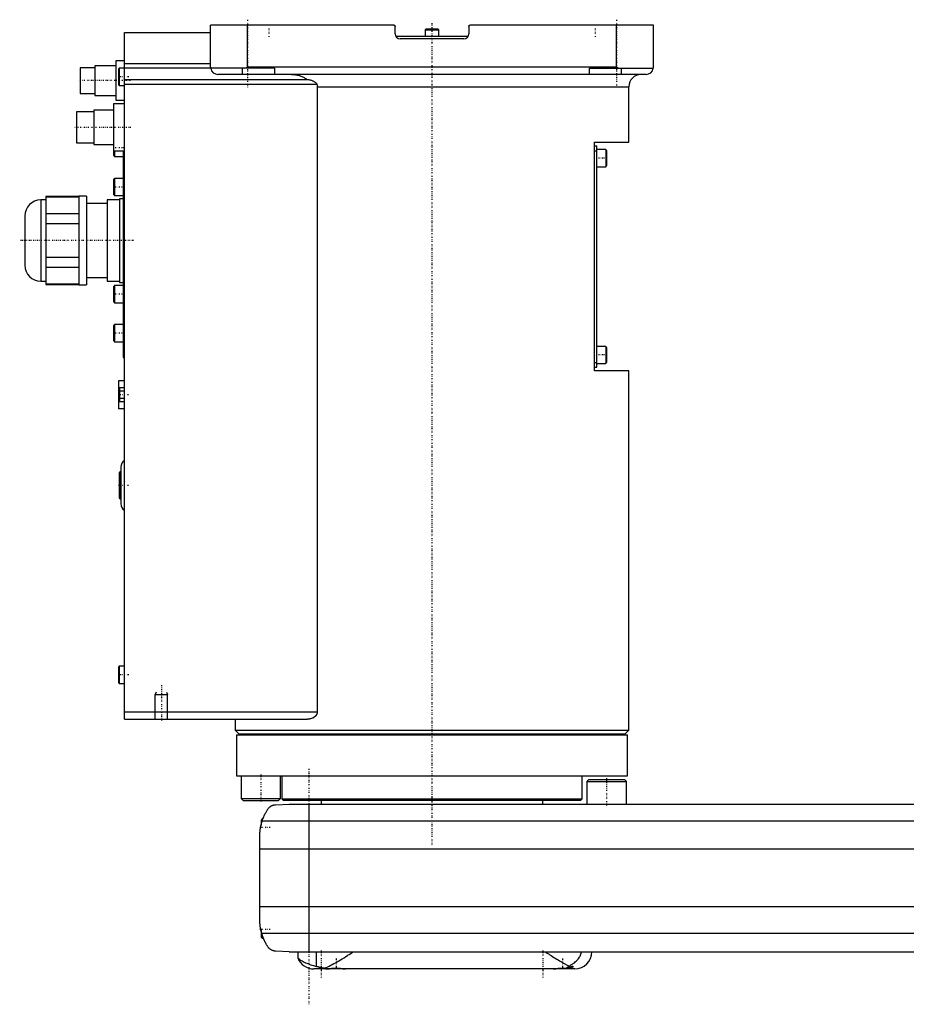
# Model space of a CAD drawing. Extents: x -168 to 602, y -97 to 327.
# Tile 1 of 3: x -168 to 193, y -81 to 319. Entities that reach past the tile are written whole.
import ezdxf

# ---------------------------------------------------------------- set-up
doc = ezdxf.new("R2010")
doc.units = 0
doc.linetypes.add('CENTER', pattern=[1.5, 0.45, -0.5, 0.05, -0.5])
for name, color, linetype in [('AM_0', 7, 'CONTINUOUS'), ('AM_10', 7, 'CONTINUOUS'), ('AM_7', 7, 'CENTER')]:
    doc.layers.add(name, color=color, linetype=linetype)

msp = doc.modelspace()

# ---------------------------------------------------------------- linework, layer by layer
at = {"layer": 'AM_0', "color": 7, "linetype": 'CONTINUOUS'}
for p, q in [((-90, 299.5), (-90, 316.5)), ((-15.5, 316.5), (-90, 316.5)), ((-75, 299.5), (-75, 316.5)), ((90, 316.5), (15.5, 316.5)), ((75, 299.5), (75, 316.5)), ((90, 299.5), (90, 316.5)), ((-125, 313.5), (-90, 313.5)), ((-125, 34.5), (-125, 313.5)), ((-15, 313), (-15, 316)), ((-2.35, 315), (-2.75, 314.6)), ((-2.75, 314.6), (-2.75, 312)), ((-2.75, 314.6), (2.75, 314.6)), ((-2.35, 315), (2.35, 315)), ((2.75, 314.6), (2.35, 315)), ((2.75, 312), (2.75, 314.6)), ((15, 316), (15, 313)), ((-14.73, 312), (14.73, 312)), ((13, 311), (-13, 311)), ((-125, 302), (-128.5, 302)), ((-128.5, 302), (-128.5, 286)), ((-125, 301), (-90, 301)), ((-137, 299.25), (-143, 299.25)), ((-143, 299.25), (-143, 288.75)), ((-128.5, 300), (-137, 300)), ((-137, 300), (-137, 288)), ((-127.1, 299), (-127.5, 298.6)), ((-127.5, 298.6), (-127.5, 292.4)), ((-64, 299), (-127.1, 299)), ((-127.1, 299), (-127.1, 292)), ((87, 296.5), (-87, 296.5)), ((-77, 296.5), (-77, 299)), ((-76.12, 299), (-75, 299.5)), ((75, 299.5), (-75, 299.5)), ((-64, 299), (-64, 296.5)), ((64, 299), (89.96, 299)), ((64, 296.5), (64, 299)), ((75, 299.5), (76.12, 299)), ((77, 296.5), (77, 299)), ((-127.5, 292.4), (-127.1, 292)), ((-125, 294.5), (-50.91, 294.5)), ((-125, 292.5), (-46.81, 292.5)), ((-143, 288.75), (-137, 288.75)), ((-127.1, 292), (-125, 292)), ((-46.64, 291.5), (80, 291.5)), ((-46.64, 291.5), (-46.64, 37.5)), ((80, 269), (80, 291.5)), ((-137, 288), (-128.5, 288)), ((-125, 284.5), (-129.5, 284.5)), ((-129.5, 284.5), (-129.5, 263.67)), ((-128.5, 286), (-125, 286)), ((-137.5, 281.25), (-144.5, 281.25)), ((-144.5, 281.25), (-144.5, 268.75)), ((-129.5, 282), (-137.5, 282)), ((-137.5, 282), (-137.5, 268)), ((-144.5, 268.75), (-137.5, 268.75)), ((66, 176), (66, 269)), ((66, 269), (80, 269)), ((-137.5, 268), (-129.5, 268)), ((-129.5, 265.5), (-125, 265.5)), ((-129, 265.5), (-129, 263.17)), ((-125.5, 265.51), (-125.5, 181.5)), ((66, 267.5), (67, 267.5)), ((66, 265.5), (67, 265.5)), ((67, 177.5), (67, 267.5)), ((70.6, 266), (67, 266)), ((71, 265.6), (70.6, 266)), ((70.6, 266), (70.6, 259)), ((71, 265.6), (71, 259.4)), ((-129.5, 263.67), (-129, 263.17)), ((-129, 263.17), (-125.5, 263.17)), ((67, 259), (70.6, 259)), ((70.6, 259), (71, 259.4)), ((-129, 254.25), (-129.5, 253.75)), ((-129.5, 253.75), (-129.5, 247.75)), ((-125.5, 254.25), (-129, 254.25)), ((-129, 254.25), (-129, 247.25)), ((-157, 245.5), (-159, 245.5)), ((-159, 245.5), (-159, 212.5)), ((-143.5, 246.88), (-157, 246.88)), ((-157, 246.88), (-157, 211.12)), ((-157, 246.73), (-143.5, 246.73)), ((-140.5, 247), (-143.5, 247)), ((-143.5, 247), (-143.5, 211)), ((-140.5, 247), (-140.5, 211)), ((-127, 245.5), (-132, 245.5)), ((-132, 245.5), (-132, 212.5)), ((-129.5, 247.75), (-129, 247.25)), ((-129, 247.25), (-125.5, 247.25)), ((-125.5, 246), (-127, 246)), ((-127, 246), (-127, 212)), ((-132, 244), (-140.5, 244)), ((-165.5, 239), (-165.5, 219)), ((-143.5, 239.85), (-157, 239.85)), ((-157, 235.88), (-143.5, 235.88)), ((-143.5, 222.12), (-157, 222.12)), ((-157, 218.15), (-143.5, 218.15)), ((-159, 212.5), (-157, 212.5)), ((-140.5, 214), (-132, 214)), ((-132, 212.5), (-127, 212.5)), ((-143.5, 211.27), (-157, 211.27)), ((-157, 211.12), (-143.5, 211.12)), ((-143.5, 211), (-140.5, 211)), ((-129, 210.75), (-129.5, 210.25)), ((-129.5, 210.25), (-129.5, 204.25)), ((-125.5, 210.75), (-129, 210.75)), ((-129, 210.75), (-129, 203.75)), ((-127, 212), (-125.5, 212)), ((-129.5, 204.25), (-129, 203.75)), ((-129, 203.75), (-125.5, 203.75)), ((-129, 194.83), (-129.5, 194.33)), ((-129.5, 194.33), (-129.5, 188.33)), ((-125.5, 194.83), (-129, 194.83)), ((-129, 194.83), (-129, 187.83)), ((-129.5, 188.33), (-129, 187.83)), ((-129, 187.83), (-125.5, 187.83)), ((70.6, 186), (67, 186)), ((71, 185.6), (70.6, 186)), ((70.6, 186), (70.6, 179)), ((71, 185.6), (71, 179.4)), ((-125.5, 181.5), (-125, 181.5)), ((66, 179.5), (67, 179.5)), ((66, 177.5), (67, 177.5)), ((67, 179), (70.6, 179)), ((70.6, 179), (71, 179.4)), ((80, 176), (66, 176)), ((80, 30), (80, 176)), ((-127.5, 172), (-127.5, 160.6)), ((-125, 172), (-127.5, 172)), ((-125, 169.19), (-127.5, 169.19)), ((-127, 169.19), (-127, 163.41)), ((-125, 169.19), (-127, 169.19)), ((-127, 164.59), (-127.5, 164.59)), ((-125, 167.74), (-127, 167.74)), ((-125, 164.86), (-127, 164.86)), ((-125, 160.6), (-127.5, 160.6)), ((-125, 163.41), (-127, 163.41)), ((-126.5, 137), (-126.5, 122)), ((-127.2, 134.5), (-127.2, 124.5)), ((-126.5, 135), (-126.7, 135)), ((-126.7, 135), (-126.7, 124)), ((-126.7, 124), (-126.5, 124)), ((-127.1, 56), (-127.5, 55.6)), ((-127.5, 55.6), (-127.5, 49.4)), ((-125, 56), (-127.1, 56)), ((-127.1, 56), (-127.1, 49)), ((-127.5, 49.4), (-127.1, 49)), ((-127.1, 49), (-125, 49)), ((-125, 37.5), (-46.64, 37.5)), ((-125, 34.5), (-50.56, 34.5)), ((-80, 34.5), (-80, 30)), ((-80, 30), (-78.5, 28.5)), ((-80, 30), (80, 30)), ((-79.5, 28.2), (-79.5, 11.5)), ((-79.5, 28.2), (79.5, 28.2)), ((-78.5, 28.5), (78.5, 28.5)), ((-75, 28.5), (-75, 28.2)), ((75, 28.2), (75, 28.5)), ((78.5, 28.5), (80, 30)), ((79.5, 11.5), (79.5, 28.2)), ((-79.5, 11.5), (79.5, 11.5)), ((-77.57, 11.5), (-77.57, 2.3)), ((-61.57, 2.3), (-61.57, 11.5)), ((-61, 11.5), (-61, 2.08)), ((61, 2.08), (61, 11.5)), ((63.8, 10), (63, 9.2)), ((63, 9.2), (63, 0)), ((63, 9.2), (79, 9.2)), ((63.8, 10), (78.2, 10)), ((79, 9.2), (78.2, 10)), ((79, 0), (79, 9.2)), ((-77.57, 2.3), (-76.77, 1.5)), ((-77.57, 2.3), (-61.57, 2.3)), ((-76.77, 1.5), (-62.37, 1.5)), ((-63.58, -0.25), (-58, 0)), ((-62.37, 1.5), (-61.57, 2.3)), ((-61, 2.08), (-60.5, 1.58)), ((-61, 2.08), (61, 2.08)), ((-60.5, 1.58), (60.5, 1.58)), ((-58, 0), (348, 0)), ((-50, 0), (-50, -60)), ((-45, 1.58), (-45, 0)), ((45, 0), (45, 1.58)), ((60.5, 1.58), (61, 2.08)), ((-69, -6), (-69.5, -6.5)), ((-69.5, -6.5), (-69.5, -8.59)), ((-69.01, -6.81), (359.01, -6.81)), ((-68.72, -6), (-69, -6)), ((-69, -6), (-69, -6.79)), ((-70, -46.97), (-70, -13.03)), ((-70, -18.16), (360, -18.16)), ((-70, -41.62), (360, -41.62)), ((-69.5, -51.41), (-69.5, -54)), ((-69.5, -54), (-69, -54.5)), ((-69.24, -52.43), (359.24, -52.43)), ((-69, -53.21), (-69, -54.5)), ((-69, -54.5), (-68.53, -54.5)), ((-58, -60), (-63.58, -59.75)), ((-58, -60), (351.5, -60)), ((-54.53, -60), (-54.53, -62.51)), ((-46.98, -65.9), (-46.98, -60)), ((58, -67), (-48, -67)), ((-42.61, -66.99), (-42.6, -67)), ((-35.4, -67), (-35.39, -66.99)), ((49.39, -66.99), (49.4, -67)), ((54.71, -66.6), (57, -66.6)), ((56.6, -67), (57, -66.6)), ((57, -66.6), (57, -65.89))]:
    msp.add_line(p, q, dxfattribs=at)
for points in [[(-15.5, 316.5, 0), (-15.5, 316.5, 0), (-15.49, 316.5, 0), (-15.49, 316.5, 0), (-15.48, 316.5, 0), (-15.48, 316.5, 0), (-15.47, 316.5, 0), (-15.47, 316.5, 0), (-15.46, 316.5, 0), (-15.46, 316.5, 0), (-15.45, 316.5, 0), (-15.45, 316.5, 0), (-15.44, 316.5, 0), (-15.44, 316.5, 0), (-15.43, 316.5, 0), (-15.43, 316.49, 0), (-15.42, 316.49, 0), (-15.41, 316.49, 0), (-15.41, 316.49, 0), (-15.41, 316.49, 0), (-15.4, 316.49, 0), (-15.4, 316.49, 0), (-15.39, 316.49, 0), (-15.39, 316.49, 0), (-15.38, 316.49, 0), (-15.38, 316.48, 0), (-15.37, 316.48, 0), (-15.37, 316.48, 0), (-15.37, 316.48, 0), (-15.36, 316.48, 0), (-15.35, 316.48, 0), (-15.35, 316.48, 0), (-15.34, 316.47, 0), (-15.34, 316.47, 0), (-15.34, 316.47, 0), (-15.33, 316.47, 0), (-15.32, 316.47, 0), (-15.32, 316.47, 0), (-15.31, 316.46, 0), (-15.31, 316.46, 0), (-15.3, 316.46, 0), (-15.3, 316.46, 0), (-15.3, 316.46, 0), (-15.29, 316.45, 0), (-15.28, 316.45, 0), (-15.28, 316.45, 0), (-15.27, 316.45, 0), (-15.27, 316.44, 0), (-15.27, 316.44, 0), (-15.26, 316.44, 0), (-15.26, 316.44, 0), (-15.25, 316.43, 0), (-15.25, 316.43, 0), (-15.24, 316.43, 0), (-15.24, 316.43, 0), (-15.24, 316.42, 0), (-15.23, 316.42, 0), (-15.23, 316.42, 0), (-15.22, 316.41, 0), (-15.21, 316.41, 0), (-15.21, 316.41, 0), (-15.21, 316.41, 0), (-15.2, 316.4, 0), (-15.2, 316.4, 0), (-15.2, 316.4, 0), (-15.19, 316.39, 0), (-15.19, 316.39, 0), (-15.19, 316.39, 0), (-15.18, 316.38, 0), (-15.18, 316.38, 0), (-15.18, 316.38, 0), (-15.17, 316.38, 0), (-15.17, 316.37, 0), (-15.16, 316.37, 0), (-15.16, 316.37, 0), (-15.15, 316.36, 0), (-15.15, 316.36, 0), (-15.15, 316.36, 0), (-15.15, 316.35, 0), (-15.14, 316.35, 0), (-15.14, 316.34, 0), (-15.13, 316.34, 0), (-15.13, 316.34, 0), (-15.13, 316.33, 0), (-15.13, 316.33, 0), (-15.12, 316.33, 0), (-15.12, 316.32, 0), (-15.11, 316.32, 0), (-15.11, 316.31, 0), (-15.11, 316.31, 0), (-15.1, 316.31, 0), (-15.1, 316.3, 0), (-15.1, 316.3, 0), (-15.09, 316.29, 0), (-15.09, 316.29, 0), (-15.09, 316.28, 0), (-15.08, 316.28, 0), (-15.08, 316.28, 0), (-15.08, 316.27, 0), (-15.08, 316.27, 0), (-15.07, 316.26, 0), (-15.07, 316.26, 0), (-15.07, 316.25, 0), (-15.06, 316.25, 0), (-15.06, 316.24, 0), (-15.06, 316.24, 0), (-15.06, 316.24, 0), (-15.06, 316.23, 0), (-15.05, 316.23, 0), (-15.05, 316.22, 0), (-15.05, 316.22, 0), (-15.05, 316.21, 0), (-15.05, 316.21, 0), (-15.04, 316.21, 0), (-15.04, 316.2, 0), (-15.04, 316.2, 0), (-15.04, 316.19, 0), (-15.04, 316.18, 0), (-15.03, 316.18, 0), (-15.03, 316.18, 0), (-15.03, 316.17, 0), (-15.03, 316.17, 0), (-15.03, 316.16, 0), (-15.02, 316.15, 0), (-15.02, 316.15, 0), (-15.02, 316.14, 0), (-15.02, 316.14, 0), (-15.02, 316.14, 0), (-15.02, 316.13, 0), (-15.02, 316.12, 0), (-15.01, 316.12, 0)], [(15, 316, 0), (15, 316, 0), (15, 316.01, 0), (15, 316.02, 0), (15, 316.02, 0), (15, 316.02, 0), (15, 316.03, 0), (15, 316.03, 0), (15, 316.04, 0), (15, 316.05, 0), (15, 316.05, 0), (15, 316.06, 0), (15, 316.06, 0), (15, 316.07, 0), (15.01, 316.07, 0), (15.01, 316.08, 0), (15.01, 316.08, 0), (15.01, 316.09, 0), (15.01, 316.09, 0), (15.01, 316.1, 0), (15.01, 316.1, 0), (15.01, 316.11, 0), (15.01, 316.11, 0), (15.01, 316.12, 0), (15.02, 316.12, 0), (15.02, 316.13, 0), (15.02, 316.13, 0), (15.02, 316.14, 0), (15.02, 316.14, 0), (15.02, 316.15, 0), (15.02, 316.15, 0), (15.03, 316.16, 0), (15.03, 316.17, 0), (15.03, 316.17, 0), (15.03, 316.17, 0), (15.03, 316.18, 0), (15.04, 316.18, 0), (15.04, 316.19, 0), (15.04, 316.2, 0), (15.04, 316.2, 0), (15.04, 316.21, 0), (15.05, 316.21, 0), (15.05, 316.21, 0), (15.05, 316.22, 0), (15.05, 316.23, 0), (15.06, 316.23, 0), (15.06, 316.24, 0), (15.06, 316.24, 0), (15.06, 316.24, 0), (15.07, 316.25, 0), (15.07, 316.25, 0), (15.07, 316.26, 0), (15.08, 316.27, 0), (15.08, 316.27, 0), (15.08, 316.27, 0), (15.08, 316.28, 0), (15.09, 316.28, 0), (15.09, 316.29, 0), (15.09, 316.29, 0), (15.1, 316.3, 0), (15.1, 316.3, 0), (15.1, 316.3, 0), (15.11, 316.31, 0), (15.11, 316.31, 0), (15.11, 316.32, 0), (15.12, 316.32, 0), (15.12, 316.32, 0), (15.12, 316.33, 0), (15.13, 316.33, 0), (15.13, 316.33, 0), (15.13, 316.34, 0), (15.13, 316.34, 0), (15.14, 316.35, 0), (15.14, 316.35, 0), (15.15, 316.35, 0), (15.15, 316.36, 0), (15.15, 316.36, 0), (15.16, 316.36, 0), (15.16, 316.37, 0), (15.16, 316.37, 0), (15.17, 316.38, 0), (15.17, 316.38, 0), (15.18, 316.38, 0), (15.18, 316.39, 0), (15.18, 316.39, 0), (15.19, 316.39, 0), (15.19, 316.39, 0), (15.2, 316.4, 0), (15.2, 316.4, 0), (15.21, 316.41, 0), (15.21, 316.41, 0), (15.21, 316.41, 0), (15.22, 316.41, 0), (15.22, 316.42, 0), (15.23, 316.42, 0), (15.24, 316.42, 0), (15.24, 316.43, 0), (15.24, 316.43, 0), (15.25, 316.43, 0), (15.25, 316.43, 0), (15.26, 316.44, 0), (15.26, 316.44, 0), (15.27, 316.44, 0), (15.27, 316.45, 0), (15.28, 316.45, 0), (15.28, 316.45, 0), (15.29, 316.45, 0), (15.29, 316.45, 0), (15.29, 316.46, 0), (15.3, 316.46, 0), (15.3, 316.46, 0), (15.31, 316.46, 0), (15.31, 316.46, 0), (15.32, 316.46, 0), (15.32, 316.47, 0), (15.33, 316.47, 0), (15.33, 316.47, 0), (15.34, 316.47, 0), (15.35, 316.48, 0), (15.35, 316.48, 0), (15.35, 316.48, 0), (15.36, 316.48, 0), (15.36, 316.48, 0), (15.37, 316.48, 0), (15.38, 316.48, 0), (15.38, 316.49, 0), (15.39, 316.49, 0), (15.39, 316.49, 0), (15.4, 316.49, 0), (15.4, 316.49, 0), (15.4, 316.49, 0)], [(-15.01, 316.07, 0), (-15, 316.06, 0), (-15, 316.04, 0), (-15, 316.01, 0), (-15, 316, 0)], [(-90, 299.5, 0), (-90, 299.42, 0), (-89.99, 299.25, 0), (-89.97, 299.08, 0), (-89.96, 299, 0)], [(-57.06, 296.5, 0), (-56.89, 296.5, 0), (-56.53, 296.49, 0), (-56.16, 296.46, 0), (-55.98, 296.45, 0), (-55.79, 296.43, 0), (-55.42, 296.38, 0), (-55.04, 296.32, 0), (-54.68, 296.24, 0), (-54.32, 296.16, 0), (-53.97, 296.06, 0), (-53.8, 296.01, 0), (-53.64, 295.96, 0), (-53.3, 295.84, 0), (-52.96, 295.71, 0), (-52.61, 295.56, 0), (-52.27, 295.39, 0), (-51.94, 295.21, 0), (-51.78, 295.12, 0), (-51.63, 295.02, 0), (-51.33, 294.82, 0), (-51.05, 294.61, 0), (-50.91, 294.5, 0)], [(89.96, 299, 0), (89.97, 299.08, 0), (89.99, 299.25, 0), (90, 299.42, 0), (90, 299.5, 0)], [(-50.91, 294.5, 0), (-50.89, 294.5, 0), (-50.85, 294.5, 0), (-50.81, 294.5, 0), (-50.79, 294.5, 0), (-50.77, 294.5, 0), (-50.73, 294.5, 0), (-50.69, 294.49, 0), (-50.54, 294.48, 0), (-50.29, 294.45, 0), (-50.16, 294.43, 0), (-50.03, 294.4, 0), (-49.77, 294.35, 0), (-49.51, 294.28, 0), (-49.24, 294.2, 0), (-48.97, 294.11, 0), (-48.71, 294.01, 0), (-48.58, 293.96, 0), (-48.45, 293.9, 0), (-48.2, 293.78, 0), (-47.97, 293.65, 0), (-47.74, 293.52, 0), (-47.62, 293.43, 0), (-47.58, 293.41, 0), (-47.55, 293.38, 0), (-47.53, 293.37, 0), (-47.51, 293.36, 0), (-47.48, 293.33, 0), (-47.45, 293.31, 0), (-47.42, 293.28, 0), (-47.38, 293.26, 0), (-47.35, 293.23, 0), (-47.34, 293.21, 0), (-47.32, 293.2, 0), (-47.29, 293.17, 0), (-47.26, 293.14, 0), (-47.24, 293.13, 0), (-47.23, 293.11, 0), (-47.2, 293.08, 0), (-47.17, 293.05, 0), (-47.15, 293.04, 0), (-47.14, 293.02, 0), (-47.11, 292.99, 0), (-47.08, 292.96, 0), (-47.05, 292.92, 0), (-47.03, 292.89, 0), (-47, 292.86, 0), (-46.99, 292.84, 0), (-46.98, 292.82, 0), (-46.95, 292.79, 0), (-46.93, 292.75, 0), (-46.91, 292.71, 0), (-46.89, 292.68, 0), (-46.87, 292.64, 0), (-46.86, 292.62, 0), (-46.85, 292.6, 0), (-46.83, 292.56, 0), (-46.82, 292.52, 0), (-46.81, 292.5, 0)], [(-46.81, 292.5, 0), (-46.8, 292.47, 0), (-46.78, 292.42, 0), (-46.77, 292.36, 0), (-46.76, 292.33, 0), (-46.75, 292.31, 0), (-46.73, 292.25, 0), (-46.72, 292.19, 0), (-46.71, 292.14, 0), (-46.7, 292.08, 0), (-46.68, 292.03, 0), (-46.68, 292, 0), (-46.67, 291.97, 0), (-46.67, 291.91, 0), (-46.66, 291.86, 0), (-46.65, 291.8, 0), (-46.65, 291.75, 0), (-46.64, 291.69, 0), (-46.64, 291.66, 0), (-46.64, 291.64, 0), (-46.64, 291.58, 0), (-46.64, 291.53, 0), (-46.64, 291.5, 0)], [(-46.64, 37.5, 0), (-46.64, 37.47, 0), (-46.64, 37.42, 0), (-46.64, 37.36, 0), (-46.64, 37.33, 0), (-46.65, 37.3, 0), (-46.65, 37.25, 0), (-46.66, 37.19, 0), (-46.67, 37.14, 0), (-46.68, 37.09, 0), (-46.69, 37.03, 0), (-46.69, 37, 0), (-46.7, 36.98, 0), (-46.71, 36.92, 0), (-46.73, 36.87, 0), (-46.75, 36.82, 0), (-46.76, 36.77, 0), (-46.78, 36.72, 0), (-46.79, 36.69, 0), (-46.8, 36.67, 0), (-46.82, 36.62, 0), (-46.84, 36.57, 0), (-46.86, 36.54, 0), (-46.87, 36.52, 0), (-46.89, 36.47, 0), (-46.92, 36.42, 0), (-46.93, 36.4, 0), (-46.94, 36.37, 0), (-46.97, 36.32, 0), (-47, 36.28, 0), (-47.03, 36.23, 0), (-47.06, 36.19, 0), (-47.09, 36.14, 0), (-47.1, 36.12, 0), (-47.12, 36.1, 0), (-47.15, 36.06, 0), (-47.18, 36.01, 0), (-47.21, 35.97, 0), (-47.25, 35.93, 0), (-47.28, 35.89, 0), (-47.3, 35.87, 0), (-47.32, 35.85, 0), (-47.35, 35.81, 0), (-47.39, 35.77, 0), (-47.43, 35.74, 0), (-47.46, 35.7, 0), (-47.5, 35.66, 0), (-47.52, 35.65, 0), (-47.54, 35.63, 0), (-47.58, 35.59, 0), (-47.61, 35.56, 0), (-47.65, 35.53, 0), (-47.69, 35.49, 0), (-47.73, 35.46, 0), (-47.75, 35.45, 0), (-47.77, 35.43, 0), (-47.81, 35.4, 0), (-47.85, 35.37, 0), (-47.98, 35.28, 0), (-48.11, 35.2, 0), (-48.23, 35.12, 0), (-48.49, 34.98, 0), (-48.76, 34.86, 0), (-49.04, 34.75, 0), (-49.32, 34.67, 0), (-49.6, 34.6, 0), (-49.74, 34.57, 0), (-49.88, 34.55, 0), (-50.15, 34.52, 0), (-50.42, 34.5, 0), (-50.56, 34.5, 0)], [(-69.01, -6.81, 0), (-68.95, -6.65, 0), (-68.84, -6.32, 0), (-68.72, -5.99, 0), (-68.66, -5.83, 0), (-68.59, -5.66, 0), (-68.46, -5.34, 0), (-68.33, -5.03, 0), (-68.19, -4.72, 0), (-68.05, -4.42, 0), (-67.91, -4.12, 0), (-67.83, -3.97, 0), (-67.76, -3.83, 0), (-67.61, -3.55, 0), (-67.46, -3.27, 0), (-67.3, -3, 0), (-67.15, -2.74, 0), (-67, -2.49, 0), (-66.92, -2.37, 0), (-66.85, -2.25, 0), (-66.7, -2.02, 0), (-66.55, -1.8, 0), (-66.48, -1.69, 0)], [(-66.48, -1.69, 0), (-66.4, -1.61, 0), (-66.26, -1.45, 0), (-66.11, -1.31, 0), (-66.03, -1.24, 0), (-65.95, -1.17, 0), (-65.8, -1.05, 0), (-65.64, -0.94, 0), (-65.49, -0.84, 0), (-65.33, -0.75, 0), (-65.18, -0.67, 0), (-65.1, -0.63, 0), (-65.02, -0.59, 0), (-64.87, -0.53, 0), (-64.72, -0.48, 0), (-64.57, -0.42, 0), (-64.47, -0.4, 0), (-64.44, -0.39, 0), (-64.42, -0.38, 0), (-64.4, -0.38, 0), (-64.39, -0.37, 0), (-64.36, -0.37, 0), (-64.33, -0.36, 0), (-64.3, -0.35, 0), (-64.28, -0.35, 0), (-64.25, -0.34, 0), (-64.23, -0.34, 0), (-64.22, -0.33, 0), (-64.19, -0.33, 0), (-64.16, -0.32, 0), (-64.14, -0.32, 0), (-64.13, -0.32, 0), (-64.1, -0.31, 0), (-64.07, -0.31, 0), (-64.05, -0.3, 0), (-64.04, -0.3, 0), (-64.01, -0.3, 0), (-63.98, -0.29, 0), (-63.95, -0.29, 0), (-63.92, -0.28, 0), (-63.88, -0.28, 0), (-63.87, -0.28, 0), (-63.85, -0.28, 0), (-63.82, -0.27, 0), (-63.79, -0.27, 0), (-63.76, -0.27, 0), (-63.73, -0.26, 0), (-63.69, -0.26, 0), (-63.68, -0.26, 0), (-63.66, -0.26, 0), (-63.63, -0.26, 0), (-63.6, -0.25, 0), (-63.58, -0.25, 0)], [(-70, -13.03, 0), (-70, -12.86, 0), (-69.99, -12.52, 0), (-69.98, -12.18, 0), (-69.97, -12.01, 0), (-69.96, -11.84, 0), (-69.94, -11.5, 0), (-69.91, -11.15, 0), (-69.88, -10.81, 0), (-69.83, -10.46, 0), (-69.79, -10.12, 0), (-69.76, -9.94, 0), (-69.73, -9.77, 0), (-69.67, -9.42, 0), (-69.6, -9.07, 0), (-69.53, -8.72, 0), (-69.45, -8.37, 0), (-69.36, -8.03, 0), (-69.32, -7.85, 0), (-69.27, -7.68, 0), (-69.17, -7.33, 0), (-69.06, -6.99, 0), (-69.01, -6.81, 0)], [(-68.72, -6, 0), (-68.7, -5.95, 0), (-68.66, -5.85, 0), (-68.63, -5.75, 0), (-68.61, -5.71, 0), (-68.59, -5.66, 0), (-68.56, -5.58, 0), (-68.53, -5.49, 0), (-68.49, -5.42, 0), (-68.47, -5.35, 0), (-68.44, -5.29, 0), (-68.43, -5.26, 0), (-68.42, -5.23, 0), (-68.39, -5.18, 0), (-68.37, -5.13, 0), (-68.36, -5.09, 0), (-68.34, -5.06, 0), (-68.33, -5.04, 0), (-68.33, -5.03, 0), (-68.32, -5.02, 0), (-68.32, -5.01, 0), (-68.32, -5, 0), (-68.32, -5, 0)], [(-70, -13.03, 0), (-70, -12.94, 0), (-70, -12.76, 0), (-69.99, -12.57, 0), (-69.99, -12.47, 0), (-69.99, -12.36, 0), (-69.98, -12.14, 0), (-69.97, -11.91, 0), (-69.95, -11.67, 0), (-69.93, -11.42, 0), (-69.91, -11.15, 0), (-69.9, -11.02, 0), (-69.88, -10.89, 0), (-69.85, -10.62, 0), (-69.82, -10.34, 0), (-69.78, -10.07, 0), (-69.74, -9.8, 0), (-69.69, -9.53, 0), (-69.67, -9.4, 0), (-69.64, -9.26, 0), (-69.59, -8.99, 0), (-69.53, -8.72, 0), (-69.5, -8.59, 0)], [(-70, -13.03, 0), (-70, -12.94, 0), (-70, -12.76, 0), (-69.99, -12.57, 0), (-69.99, -12.47, 0), (-69.99, -12.36, 0), (-69.98, -12.14, 0), (-69.97, -11.91, 0), (-69.95, -11.67, 0), (-69.93, -11.42, 0), (-69.91, -11.15, 0), (-69.9, -11.02, 0), (-69.88, -10.89, 0), (-69.85, -10.62, 0), (-69.82, -10.34, 0), (-69.78, -10.07, 0), (-69.74, -9.8, 0), (-69.69, -9.53, 0), (-69.67, -9.4, 0), (-69.64, -9.26, 0), (-69.59, -8.99, 0), (-69.53, -8.72, 0), (-69.5, -8.59, 0)], [(-69.24, -52.43, 0), (-69.28, -52.27, 0), (-69.37, -51.97, 0), (-69.44, -51.66, 0), (-69.48, -51.51, 0), (-69.51, -51.35, 0), (-69.58, -51.05, 0), (-69.64, -50.74, 0), (-69.7, -50.44, 0), (-69.75, -50.13, 0), (-69.79, -49.83, 0), (-69.82, -49.68, 0), (-69.84, -49.52, 0), (-69.87, -49.22, 0), (-69.9, -48.92, 0), (-69.93, -48.63, 0), (-69.95, -48.33, 0), (-69.97, -48.03, 0), (-69.98, -47.88, 0), (-69.99, -47.73, 0), (-69.99, -47.42, 0), (-70, -47.12, 0), (-70, -46.97, 0)], [(-69.5, -51.41, 0), (-69.53, -51.27, 0), (-69.59, -50.98, 0), (-69.65, -50.69, 0), (-69.68, -50.54, 0), (-69.7, -50.4, 0), (-69.75, -50.1, 0), (-69.8, -49.81, 0), (-69.84, -49.51, 0), (-69.87, -49.23, 0), (-69.9, -48.95, 0), (-69.91, -48.81, 0), (-69.93, -48.68, 0), (-69.95, -48.43, 0), (-69.96, -48.18, 0), (-69.98, -47.96, 0), (-69.98, -47.75, 0), (-69.99, -47.55, 0), (-69.99, -47.46, 0), (-70, -47.37, 0), (-70, -47.19, 0), (-70, -47.04, 0), (-70, -46.97, 0)], [(-66.48, -58.31, 0), (-66.55, -58.19, 0), (-66.72, -57.95, 0), (-66.88, -57.69, 0), (-66.97, -57.56, 0), (-67.05, -57.42, 0), (-67.22, -57.14, 0), (-67.39, -56.85, 0), (-67.56, -56.55, 0), (-67.72, -56.24, 0), (-67.89, -55.91, 0), (-67.97, -55.75, 0), (-68.05, -55.58, 0), (-68.21, -55.24, 0), (-68.37, -54.88, 0), (-68.52, -54.53, 0), (-68.66, -54.16, 0), (-68.8, -53.78, 0), (-68.87, -53.6, 0), (-68.94, -53.4, 0), (-69.06, -53.02, 0), (-69.18, -52.62, 0), (-69.24, -52.43, 0)], [(-68.09, -55.5, 0), (-68.09, -55.5, 0), (-68.09, -55.49, 0), (-68.1, -55.48, 0), (-68.1, -55.47, 0), (-68.11, -55.46, 0), (-68.12, -55.44, 0), (-68.13, -55.4, 0), (-68.15, -55.37, 0), (-68.17, -55.32, 0), (-68.2, -55.27, 0), (-68.21, -55.24, 0), (-68.22, -55.21, 0), (-68.25, -55.15, 0), (-68.28, -55.08, 0), (-68.31, -55, 0), (-68.35, -54.92, 0), (-68.39, -54.84, 0), (-68.41, -54.79, 0), (-68.43, -54.75, 0), (-68.47, -54.65, 0), (-68.51, -54.55, 0), (-68.53, -54.5, 0)], [(-63.58, -59.75, 0), (-63.6, -59.75, 0), (-63.63, -59.74, 0), (-63.67, -59.74, 0), (-63.68, -59.74, 0), (-63.7, -59.74, 0), (-63.73, -59.74, 0), (-63.76, -59.73, 0), (-63.8, -59.73, 0), (-63.83, -59.73, 0), (-63.86, -59.72, 0), (-63.88, -59.72, 0), (-63.9, -59.72, 0), (-63.93, -59.71, 0), (-63.96, -59.71, 0), (-63.99, -59.71, 0), (-64.02, -59.7, 0), (-64.06, -59.7, 0), (-64.07, -59.69, 0), (-64.09, -59.69, 0), (-64.12, -59.68, 0), (-64.15, -59.68, 0), (-64.16, -59.68, 0), (-64.18, -59.67, 0), (-64.21, -59.67, 0), (-64.24, -59.66, 0), (-64.25, -59.66, 0), (-64.27, -59.65, 0), (-64.3, -59.65, 0), (-64.32, -59.64, 0), (-64.35, -59.63, 0), (-64.38, -59.63, 0), (-64.41, -59.62, 0), (-64.42, -59.62, 0), (-64.44, -59.61, 0), (-64.47, -59.6, 0), (-64.49, -59.6, 0), (-64.59, -59.57, 0), (-64.74, -59.52, 0), (-64.9, -59.46, 0), (-65.05, -59.39, 0), (-65.13, -59.36, 0), (-65.21, -59.32, 0), (-65.37, -59.23, 0), (-65.53, -59.14, 0), (-65.69, -59.03, 0), (-65.84, -58.92, 0), (-66, -58.79, 0), (-66.07, -58.73, 0), (-66.14, -58.66, 0), (-66.28, -58.53, 0), (-66.41, -58.38, 0), (-66.48, -58.31, 0)], [(-43.84, -66.65, 0), (-43.55, -66.55, 0), (-42.96, -66.33, 0), (-42.38, -66.08, 0), (-42.08, -65.95, 0), (-41.78, -65.81, 0), (-41.16, -65.51, 0), (-40.52, -65.18, 0), (-39.87, -64.83, 0), (-39.21, -64.46, 0), (-38.53, -64.07, 0), (-38.19, -63.87, 0), (-37.85, -63.67, 0), (-37.16, -63.25, 0), (-36.46, -62.83, 0), (-35.77, -62.4, 0), (-35.07, -61.96, 0), (-34.38, -61.52, 0), (-34.03, -61.3, 0), (-33.69, -61.08, 0), (-33, -60.64, 0), (-32.33, -60.21, 0), (-32, -60, 0)], [(46, -60, 0), (46.27, -60.17, 0), (46.8, -60.51, 0), (47.34, -60.86, 0), (47.62, -61.04, 0), (47.89, -61.21, 0), (48.45, -61.56, 0), (49, -61.92, 0), (49.56, -62.27, 0), (50.12, -62.61, 0), (50.68, -62.96, 0), (50.95, -63.13, 0), (51.23, -63.3, 0), (51.78, -63.63, 0), (52.33, -63.95, 0), (52.88, -64.27, 0), (53.41, -64.57, 0), (53.94, -64.87, 0), (54.2, -65.01, 0), (54.46, -65.15, 0), (54.98, -65.41, 0), (55.48, -65.66, 0), (55.72, -65.78, 0)], [(55.72, -65.78, 0), (55.99, -65.65, 0), (56.5, -65.37, 0), (56.99, -65.08, 0), (57.22, -64.93, 0), (57.44, -64.78, 0), (57.86, -64.46, 0), (58.25, -64.15, 0), (58.61, -63.83, 0), (58.93, -63.51, 0), (59.22, -63.2, 0), (59.36, -63.04, 0), (59.48, -62.89, 0), (59.72, -62.57, 0), (59.93, -62.25, 0), (60.12, -61.93, 0), (60.22, -61.74, 0), (60.25, -61.68, 0), (60.27, -61.63, 0), (60.28, -61.6, 0), (60.3, -61.57, 0), (60.32, -61.52, 0), (60.34, -61.46, 0), (60.37, -61.41, 0), (60.39, -61.35, 0), (60.41, -61.3, 0), (60.42, -61.27, 0), (60.43, -61.24, 0), (60.45, -61.19, 0), (60.47, -61.13, 0), (60.48, -61.1, 0), (60.48, -61.07, 0), (60.5, -61.02, 0), (60.52, -60.96, 0), (60.53, -60.93, 0), (60.53, -60.9, 0), (60.55, -60.84, 0), (60.56, -60.79, 0), (60.58, -60.73, 0), (60.59, -60.67, 0), (60.6, -60.6, 0), (60.6, -60.57, 0), (60.61, -60.54, 0), (60.62, -60.48, 0), (60.63, -60.42, 0), (60.63, -60.35, 0), (60.64, -60.29, 0), (60.64, -60.23, 0), (60.65, -60.19, 0), (60.65, -60.16, 0), (60.65, -60.1, 0), (60.65, -60.03, 0), (60.65, -60, 0)], [(-54.53, -62.51, 0), (-54.53, -62.52, 0), (-54.48, -62.56, 0), (-54.38, -62.65, 0), (-54.32, -62.71, 0), (-54.24, -62.77, 0), (-54.05, -62.93, 0), (-53.81, -63.11, 0), (-53.53, -63.31, 0), (-53.2, -63.52, 0), (-52.82, -63.75, 0), (-52.61, -63.87, 0), (-52.4, -63.98, 0), (-51.93, -64.22, 0), (-51.41, -64.46, 0), (-50.85, -64.7, 0), (-50.25, -64.93, 0), (-49.6, -65.16, 0), (-49.25, -65.27, 0), (-48.9, -65.38, 0), (-48.16, -65.6, 0), (-47.38, -65.81, 0), (-46.98, -65.9, 0)], [(-46.98, -65.9, 0), (-46.91, -65.92, 0), (-46.76, -65.96, 0), (-46.61, -65.99, 0), (-46.54, -66.01, 0), (-46.46, -66.03, 0), (-46.31, -66.07, 0), (-46.15, -66.11, 0), (-45.98, -66.15, 0), (-45.81, -66.2, 0), (-45.64, -66.24, 0), (-45.56, -66.26, 0), (-45.47, -66.28, 0), (-45.29, -66.33, 0), (-45.11, -66.37, 0), (-44.92, -66.41, 0), (-44.73, -66.46, 0), (-44.54, -66.5, 0), (-44.44, -66.52, 0), (-44.35, -66.54, 0), (-44.15, -66.59, 0), (-43.94, -66.63, 0), (-43.84, -66.65, 0)], [(-43.84, -66.65, 0), (-43.81, -66.66, 0), (-43.74, -66.69, 0), (-43.67, -66.72, 0), (-43.64, -66.74, 0), (-43.6, -66.75, 0), (-43.53, -66.78, 0), (-43.46, -66.8, 0), (-43.39, -66.83, 0), (-43.32, -66.85, 0), (-43.26, -66.87, 0), (-43.22, -66.88, 0), (-43.18, -66.89, 0), (-43.11, -66.91, 0), (-43.04, -66.92, 0), (-42.97, -66.94, 0), (-42.9, -66.95, 0), (-42.83, -66.96, 0), (-42.8, -66.97, 0), (-42.76, -66.97, 0), (-42.69, -66.98, 0), (-42.62, -66.99, 0), (-42.58, -66.99, 0)], [(-43.3, -67, 0), (-43.3, -66.99, 0), (-43.29, -66.99, 0), (-43.29, -66.99, 0), (-43.28, -66.99, 0), (-43.27, -66.99, 0), (-43.25, -66.99, 0), (-43.23, -66.99, 0), (-43.2, -66.98, 0), (-43.17, -66.98, 0), (-43.14, -66.98, 0), (-43.12, -66.98, 0), (-43.1, -66.98, 0), (-43.05, -66.98, 0), (-43, -66.98, 0), (-42.95, -66.98, 0), (-42.89, -66.98, 0), (-42.83, -66.98, 0), (-42.8, -66.99, 0), (-42.77, -66.99, 0), (-42.7, -66.99, 0), (-42.62, -66.99, 0), (-42.58, -66.99, 0)], [(-43.25, -67, 0), (-43.26, -67, 0), (-43.29, -67, 0), (-43.3, -67, 0), (-43.3, -67, 0)], [(-42.58, -66.99, 0), (-42.56, -66.99, 0), (-42.51, -66.98, 0), (-42.46, -66.98, 0), (-42.44, -66.98, 0), (-42.42, -66.97, 0), (-42.36, -66.97, 0), (-42.31, -66.96, 0), (-42.26, -66.95, 0), (-42.21, -66.95, 0), (-42.15, -66.94, 0), (-42.13, -66.93, 0), (-42.1, -66.93, 0), (-42.04, -66.92, 0), (-41.99, -66.91, 0), (-41.93, -66.91, 0), (-41.87, -66.9, 0), (-41.81, -66.89, 0), (-41.78, -66.88, 0), (-41.75, -66.88, 0), (-41.68, -66.87, 0), (-41.62, -66.86, 0), (-41.58, -66.85, 0), (-41.55, -66.85, 0), (-41.48, -66.84, 0), (-41.42, -66.82, 0), (-41.38, -66.82, 0), (-41.35, -66.81, 0), (-41.28, -66.8, 0), (-41.21, -66.79, 0), (-41.13, -66.78, 0), (-41.06, -66.77, 0), (-40.99, -66.76, 0), (-40.95, -66.76, 0), (-40.91, -66.75, 0), (-40.84, -66.74, 0), (-40.76, -66.73, 0), (-40.68, -66.72, 0), (-40.61, -66.71, 0), (-40.53, -66.7, 0), (-40.49, -66.7, 0), (-40.45, -66.69, 0), (-40.37, -66.68, 0), (-40.29, -66.68, 0), (-40.21, -66.67, 0), (-40.13, -66.66, 0), (-40.05, -66.65, 0), (-40.01, -66.65, 0), (-39.97, -66.65, 0), (-39.88, -66.64, 0), (-39.8, -66.64, 0), (-39.72, -66.63, 0), (-39.64, -66.63, 0), (-39.56, -66.62, 0), (-39.52, -66.62, 0), (-39.48, -66.62, 0), (-39.39, -66.62, 0), (-39.31, -66.62, 0), (-39.23, -66.61, 0), (-39.15, -66.61, 0), (-39.07, -66.61, 0), (-39.03, -66.61, 0), (-38.99, -66.61, 0), (-38.91, -66.61, 0), (-38.83, -66.61, 0), (-38.79, -66.61, 0), (-38.75, -66.61, 0), (-38.67, -66.62, 0), (-38.59, -66.62, 0), (-38.55, -66.62, 0), (-38.51, -66.62, 0), (-38.42, -66.62, 0), (-38.34, -66.63, 0), (-38.26, -66.63, 0), (-38.18, -66.64, 0), (-38.1, -66.64, 0), (-38.06, -66.65, 0), (-38.02, -66.65, 0), (-37.93, -66.66, 0), (-37.85, -66.66, 0), (-37.77, -66.67, 0), (-37.69, -66.68, 0), (-37.61, -66.69, 0), (-37.57, -66.69, 0), (-37.53, -66.7, 0), (-37.46, -66.7, 0), (-37.38, -66.71, 0), (-37.3, -66.72, 0), (-37.22, -66.73, 0), (-37.15, -66.74, 0), (-37.11, -66.75, 0), (-37.07, -66.75, 0), (-37, -66.76, 0), (-36.92, -66.77, 0), (-36.85, -66.78, 0), (-36.78, -66.8, 0), (-36.71, -66.81, 0), (-36.67, -66.81, 0), (-36.64, -66.82, 0), (-36.57, -66.83, 0), (-36.5, -66.84, 0), (-36.43, -66.85, 0), (-36.37, -66.86, 0), (-36.3, -66.87, 0), (-36.27, -66.87, 0), (-36.24, -66.88, 0), (-36.18, -66.89, 0), (-36.12, -66.9, 0), (-36.09, -66.9, 0), (-36.06, -66.91, 0), (-36, -66.92, 0), (-35.94, -66.92, 0), (-35.92, -66.93, 0), (-35.89, -66.93, 0), (-35.83, -66.94, 0), (-35.78, -66.95, 0), (-35.73, -66.96, 0), (-35.67, -66.96, 0), (-35.62, -66.97, 0), (-35.6, -66.97, 0), (-35.57, -66.97, 0), (-35.52, -66.98, 0), (-35.48, -66.98, 0), (-35.43, -66.99, 0), (-35.38, -66.99, 0), (-35.34, -67, 0), (-35.32, -67, 0), (-35.3, -67, 0), (-35.25, -67, 0), (-35.21, -67, 0), (-35.19, -67, 0)], [(49.19, -67, 0), (49.21, -67, 0), (49.23, -67, 0), (49.26, -67, 0), (49.28, -67, 0), (49.29, -67, 0), (49.32, -67, 0), (49.35, -66.99, 0), (49.38, -66.99, 0), (49.41, -66.99, 0), (49.44, -66.99, 0), (49.46, -66.99, 0), (49.48, -66.98, 0), (49.51, -66.98, 0), (49.54, -66.98, 0), (49.58, -66.97, 0), (49.61, -66.97, 0), (49.64, -66.97, 0), (49.66, -66.96, 0), (49.68, -66.96, 0), (49.72, -66.96, 0), (49.75, -66.95, 0), (49.77, -66.95, 0), (49.79, -66.95, 0), (49.82, -66.94, 0), (49.86, -66.94, 0), (49.88, -66.93, 0), (49.9, -66.93, 0), (49.94, -66.93, 0), (49.98, -66.92, 0), (50.01, -66.91, 0), (50.05, -66.91, 0), (50.09, -66.9, 0), (50.12, -66.9, 0), (50.14, -66.9, 0), (50.18, -66.89, 0), (50.22, -66.88, 0), (50.26, -66.88, 0), (50.31, -66.87, 0), (50.35, -66.86, 0), (50.37, -66.86, 0), (50.39, -66.85, 0), (50.44, -66.85, 0), (50.48, -66.84, 0), (50.53, -66.83, 0), (50.58, -66.83, 0), (50.62, -66.82, 0), (50.65, -66.81, 0), (50.67, -66.81, 0), (50.72, -66.8, 0), (50.77, -66.8, 0), (50.82, -66.79, 0), (50.87, -66.78, 0), (50.92, -66.77, 0), (50.94, -66.77, 0), (50.97, -66.77, 0), (51.02, -66.76, 0), (51.07, -66.75, 0), (51.12, -66.75, 0), (51.17, -66.74, 0), (51.22, -66.73, 0), (51.25, -66.73, 0), (51.28, -66.73, 0), (51.33, -66.72, 0), (51.38, -66.71, 0), (51.41, -66.71, 0), (51.43, -66.71, 0), (51.49, -66.7, 0), (51.54, -66.69, 0), (51.57, -66.69, 0), (51.6, -66.69, 0), (51.65, -66.68, 0), (51.7, -66.68, 0), (51.76, -66.67, 0), (51.81, -66.67, 0), (51.87, -66.66, 0), (51.9, -66.66, 0), (51.92, -66.66, 0), (51.98, -66.65, 0), (52.04, -66.65, 0), (52.09, -66.64, 0), (52.15, -66.64, 0), (52.2, -66.64, 0), (52.23, -66.64, 0), (52.26, -66.63, 0), (52.31, -66.63, 0), (52.37, -66.63, 0), (52.43, -66.62, 0), (52.48, -66.62, 0), (52.54, -66.62, 0), (52.57, -66.62, 0), (52.59, -66.62, 0), (52.65, -66.62, 0), (52.7, -66.61, 0), (52.76, -66.61, 0), (52.82, -66.61, 0), (52.87, -66.61, 0), (52.9, -66.61, 0), (52.93, -66.61, 0), (52.98, -66.61, 0), (53.03, -66.61, 0), (53.09, -66.61, 0), (53.14, -66.61, 0), (53.2, -66.61, 0), (53.23, -66.61, 0), (53.25, -66.61, 0), (53.31, -66.62, 0), (53.37, -66.62, 0), (53.39, -66.62, 0), (53.42, -66.62, 0), (53.48, -66.62, 0), (53.53, -66.62, 0), (53.56, -66.62, 0), (53.59, -66.63, 0), (53.64, -66.63, 0), (53.7, -66.63, 0), (53.76, -66.63, 0), (53.81, -66.64, 0), (53.87, -66.64, 0), (53.9, -66.64, 0), (53.92, -66.65, 0), (53.98, -66.65, 0), (54.03, -66.65, 0), (54.09, -66.66, 0), (54.15, -66.66, 0), (54.2, -66.67, 0), (54.23, -66.67, 0), (54.26, -66.67, 0), (54.31, -66.68, 0), (54.36, -66.68, 0), (54.39, -66.69, 0)], [(54.39, -66.69, 0), (54.43, -66.67, 0), (54.51, -66.63, 0), (54.59, -66.6, 0), (54.62, -66.58, 0), (54.66, -66.56, 0), (54.74, -66.52, 0), (54.81, -66.47, 0), (54.89, -66.43, 0), (54.96, -66.38, 0), (55.04, -66.34, 0), (55.08, -66.31, 0), (55.11, -66.28, 0), (55.19, -66.23, 0), (55.26, -66.18, 0), (55.33, -66.12, 0), (55.41, -66.07, 0), (55.48, -66.01, 0), (55.51, -65.98, 0), (55.55, -65.94, 0), (55.62, -65.88, 0), (55.69, -65.82, 0), (55.72, -65.78, 0)], [(54.39, -66.69, 0), (54.53, -66.65, 0), (54.8, -66.57, 0), (55.06, -66.5, 0), (55.19, -66.46, 0), (55.31, -66.42, 0), (55.55, -66.34, 0), (55.78, -66.26, 0), (56, -66.18, 0), (56.12, -66.14, 0), (56.15, -66.13, 0), (56.19, -66.12, 0), (56.2, -66.11, 0), (56.22, -66.11, 0), (56.25, -66.1, 0), (56.28, -66.09, 0), (56.32, -66.08, 0), (56.35, -66.07, 0), (56.38, -66.06, 0), (56.39, -66.05, 0), (56.41, -66.05, 0), (56.44, -66.04, 0), (56.47, -66.03, 0), (56.48, -66.02, 0), (56.5, -66.02, 0), (56.53, -66.01, 0), (56.55, -66, 0), (56.57, -66, 0), (56.58, -65.99, 0), (56.61, -65.98, 0), (56.64, -65.98, 0), (56.66, -65.97, 0), (56.69, -65.96, 0), (56.71, -65.96, 0), (56.73, -65.95, 0), (56.74, -65.95, 0), (56.76, -65.94, 0), (56.79, -65.94, 0), (56.81, -65.93, 0), (56.83, -65.93, 0), (56.85, -65.92, 0), (56.87, -65.92, 0), (56.88, -65.92, 0), (56.9, -65.91, 0), (56.92, -65.91, 0), (56.94, -65.9, 0), (56.96, -65.9, 0), (56.98, -65.9, 0), (56.99, -65.9, 0), (57, -65.89, 0), (57.01, -65.89, 0), (57.03, -65.89, 0), (57.05, -65.89, 0), (57.07, -65.89, 0), (57.08, -65.89, 0), (57.09, -65.89, 0), (57.1, -65.89, 0), (57.11, -65.89, 0), (57.13, -65.89, 0), (57.14, -65.89, 0), (57.15, -65.89, 0), (57.17, -65.89, 0), (57.17, -65.89, 0), (57.18, -65.89, 0), (57.19, -65.89, 0), (57.2, -65.89, 0), (57.21, -65.9, 0), (57.21, -65.9, 0), (57.22, -65.9, 0), (57.23, -65.9, 0), (57.24, -65.91, 0), (57.24, -65.91, 0), (57.25, -65.91, 0), (57.26, -65.92, 0), (57.26, -65.92, 0), (57.27, -65.93, 0), (57.27, -65.93, 0), (57.28, -65.93, 0), (57.28, -65.94, 0), (57.28, -65.94, 0), (57.29, -65.95, 0), (57.29, -65.96, 0), (57.29, -65.96, 0), (57.3, -65.97, 0), (57.3, -65.97, 0), (57.3, -65.98, 0), (57.3, -65.99, 0), (57.3, -65.99, 0), (57.3, -66, 0)], [(57.3, -66, 0), (57.3, -66.01, 0), (57.3, -66.02, 0), (57.29, -66.04, 0), (57.29, -66.05, 0), (57.29, -66.06, 0), (57.28, -66.08, 0), (57.27, -66.1, 0), (57.26, -66.12, 0), (57.25, -66.14, 0), (57.23, -66.16, 0), (57.22, -66.17, 0), (57.22, -66.18, 0), (57.2, -66.2, 0), (57.18, -66.22, 0), (57.15, -66.25, 0), (57.13, -66.27, 0), (57.1, -66.29, 0), (57.09, -66.3, 0), (57.08, -66.32, 0), (57.05, -66.34, 0), (57.02, -66.36, 0), (57, -66.38, 0)]]:
    msp.add_polyline3d(points, dxfattribs=at)
for centre, radius, start, end in [((-15.5, 316), 0.5, 0, 90), ((15.5, 316), 0.5, 90, 180), ((-13, 313), 2, 180, 270), ((13, 313), 2, 270, 0), ((-87, 299.5), 3, 189.5941, 270), ((85, 291.5), 5, 90, 180), ((87, 299.5), 3, 270, 350.4059), ((-159, 239), 6.5, 90, 180), ((-159, 219), 6.5, 180, 270), ((-123.5, 137), 3, 120, 180), ((-126.7, 134.5), 0.5, 90, 180), ((-126.7, 124.5), 0.5, 180, 270), ((-123.5, 122), 3, 180, 240), ((58, -60), 7, 270, 0), ((-48, -60), 7, 201.0345, 270)]:
    msp.add_arc(centre, radius, start, end, dxfattribs=at)
at = {"layer": 'AM_10', "color": 7, "linetype": 'CONTINUOUS'}
for p, q in [((-112.07, 45.5), (-112.5, 44.5)), ((-112.5, 34.5), (-112.5, 44.5)), ((-112.5, 44.5), (-107.5, 44.5)), ((-107.93, 45.5), (-107.5, 44.5)), ((-107.5, 34.5), (-107.5, 44.5))]:
    msp.add_line(p, q, dxfattribs=at)
at = {"layer": 'AM_7', "color": 4, "linetype": 'CENTER'}
for p, q in [((-75, 318.75), (-75, 291.25)), ((0, 317.3), (0, -16.93)), ((75, 318.75), (75, 291.25)), ((-66.35, 315.15), (-66.35, 311.85)), ((66.35, 315.15), (66.35, 311.85)), ((-122.53, 294), (-143.97, 294)), ((-123.3, 295.5), (-127.7, 295.5)), ((-122.45, 275), (-145.55, 275)), ((-125.3, 266.67), (-129.7, 266.67)), ((71.2, 262.5), (66.8, 262.5)), ((-125.53, 254), (-124.97, 254)), ((-125.3, 250.75), (-129.7, 250.75)), ((-121.4, 229), (-167.6, 229)), ((-125.3, 207.25), (-129.7, 207.25)), ((-125.3, 191.33), (-129.7, 191.33)), ((71.2, 182.5), (66.8, 182.5)), ((-123.33, 166.3), (-127.17, 166.3)), ((-123.31, 129.5), (-127.39, 129.5)), ((-123.3, 52.5), (-127.7, 52.5)), ((-110, 48.35), (-110, 33.84)), ((-50, 14.35), (-50, -81.35)), ((-69.57, 12), (-69.57, 1)), ((71, 10.5), (71, -0.5)), ((0, 3.25), (0, -2.25)), ((-65.8, -9.5), (-70.2, -9.5)), ((-65.8, -51), (-70.2, -51)), ((-45, -59.5), (-45, -70.5)), ((45, -59.5), (45, -70.5)), ((-39, -62.8), (-39, -67.2)), ((53, -62.8), (53, -67.2))]:
    msp.add_line(p, q, dxfattribs=at)

doc.saveas('drawing.dxf')
